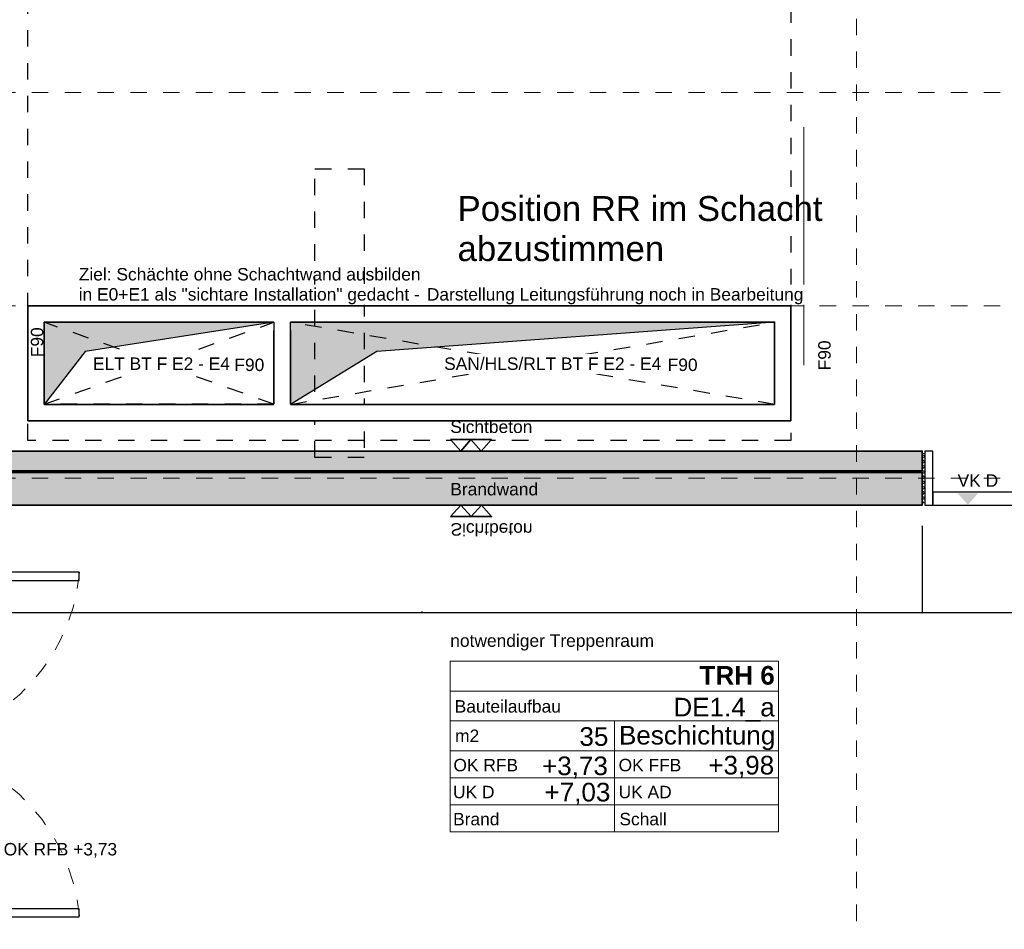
# Model space of a CAD drawing. Header units: metres. Extents: x -13 to 93, y -119 to 25.
# Tile 129 of 256: x 28.3 to 34.3, y -85.75 to -80.21. Entities that reach past the tile are written whole.
import ezdxf
from ezdxf.enums import TextEntityAlignment as Align

# ---------------------------------------------------------------- set-up
doc = ezdxf.new("R2010")
doc.units = ezdxf.units.M
doc.header["$LTSCALE"] = 0.00508
doc.header["$PDMODE"] = 1
doc.header["$PDSIZE"] = -2
for name, pattern in [('STYLE_05', [0.19684, 0.069505, -0.127335]), ('STYLE_06', [1.0537, 0.590515, -0.19684, 0.069505, -0.19684]), ('STYLE_11', [0.393677, 0.196838, -0.196838]), ('STYLE_16', [0.625, 0.277778, -0.347222])]:
    doc.linetypes.add(name, pattern=pattern)
doc.layers.get('0').update_dxf_attribs({"lineweight": 18})
for name, color, linetype, lineweight in [('3-0-0 Dämmung', 7, 'Continuous', 18), ('3-2-5 Bodenbeläge', 7, 'Continuous', 18), ('3-3-0-1 AW Beton', 7, 'Continuous', 35), ('3-4-0-1 IW Beton', 7, 'Continuous', 35), ('3-4-0-2 IW GK', 7, 'Continuous', 35), ('3-4-4 ITüren', 7, 'Continuous', 25), ('3-4-9 WSonstiges VED', 7, 'STYLE_11', 25), ('3-5-1-1 DeckenDurchb', 7, 'Continuous', 25), ('3-5-1-1 DeckenDurchb VED', 7, 'STYLE_11', 25), ('3-5-1-2 DeckenSprung', 7, 'Continuous', 25), ('3-5-9 DeckenSonstig VED', 7, 'STYLE_11', 25), ('Ans-Kante', 7, 'Continuous', 18), ('Bemaßung', 7, 'Continuous', 18), ('Bemaßung-Achsen', 7, 'Continuous', 18), ('Bemaßung-Höhenkoten', 7, 'Continuous', 18), ('Keine', 7, 'Continuous', 18), ('Plan-Achse', 1, 'STYLE_06', 18), ('Plan-Achsen-Fassade', 1, 'STYLE_06', 18), ('Plan-Raumstempel', 7, 'Continuous', 13), ('Plan-Text-Hinweis', 7, 'Continuous', 13)]:
    doc.layers.add(name, color=color, linetype=linetype, lineweight=lineweight)
doc.layers.get('0').freeze()
doc.styles.add('Arial', font='ARIAL.TTF')
doc.styles.add('Arial (bold)', font='ARIALBD.TTF')
doc.dimstyles.new('MTZ_200', dxfattribs={"dimtxt": 0.075762, "dimasz": 0.000706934, "dimexe": 0.001, "dimexo": 0.003, "dimgap": 0.0001, "dimtad": 1, "dimdec": 4, "dimzin": 11, "dimtxsty": 'Arial', "dimblk": 'VW_SLASH', "dimcen": 0, "dimdle": 0.001, "dimazin": 0, "dimtfac": 1, "dimtdec": 4, "dimtix": 1, "dimtmove": 0, "dimatfit": 0, "dimldrblk": 'VW_FILLEDARROW', "dimfxl": 0, "dimfrac": 2, "dimtolj": 1, "dimtzin": 11, "dimarcsym": 0})
pattern_1 = [(45, (0, 0), (0.015875, -0.015875), [])]
pattern_2 = [(-45, (0, 0), (0.015875, 0.015875), [])]
pattern_3 = [(45, (0, 0), (0.0032, 0), []), (45, (0.0016, 0), (0.0032, 0), [0.0012, -0.0012])]

# ---------------------------------------------------------------- blocks, each defined once
blk = doc.blocks.new('S_FV_F30_BT')
at = {"layer": '3-4-4 ITüren', "color": 7, "linetype": 'Continuous'}
for points in [[(-0.065, 0.33), (-0.015, 0.33), (-0.015, 0), (-0.065, 0)], [(-1.435, 0.08), (-0.065, 0.08), (-0.065, 0), (-1.435, 0)]]:
    blk.add_lwpolyline(points, close=True, dxfattribs=at)
at = {"layer": 'Plan-Text-Hinweis', "insert": (-0.8516, 0.0741), "char_height": 0.075762, "attachment_point": 1, "line_spacing_factor": 0.970546, "style": 'Arial'}
blk.add_mtext('{\\C7;\\lF30}', dxfattribs=at)
at = {"color": 7, "linetype": 'Continuous'}
blk.add_wipeout([(-1.5, 0.315), (-1.485, 0.315), (-1.485, 0.015), (-1.5, 0.015)], dxfattribs=at).dxf.layer = '3-0-0 Dämmung'
at = {"layer": '3-0-0 Dämmung', "linetype": 'Continuous', "lineweight": 5}
h = blk.add_hatch(dxfattribs=at)
h.set_pattern_fill('D_MMUNG_1_50', style=0, pattern_type=2)
h.set_pattern_definition(pattern_1)
h.paths.add_polyline_path([(-1.5, 0.315), (-1.485, 0.315), (-1.485, 0.015), (-1.5, 0.015)])
at = {"layer": '3-0-0 Dämmung', "linetype": 'Continuous', "lineweight": 13}
h = blk.add_hatch(dxfattribs=at)
h.set_pattern_fill('D_MMUNG_1_50-1', style=0, pattern_type=2)
h.set_pattern_definition(pattern_2)
h.paths.add_polyline_path([(-1.5, 0.315), (-1.485, 0.315), (-1.485, 0.015), (-1.5, 0.015)])
at = {"layer": '3-0-0 Dämmung', "color": 7, "linetype": 'Continuous'}
blk.add_lwpolyline([(-1.5, 0.315), (-1.485, 0.315), (-1.485, 0.015), (-1.5, 0.015)], close=True, dxfattribs=at)
at = {"layer": '3-4-4 ITüren', "color": 7, "linetype": 'Continuous'}
blk.add_lwpolyline([(-1.485, 0.33), (-1.435, 0.33), (-1.435, 0), (-1.485, 0)], close=True, dxfattribs=at)
at = {"color": 7, "linetype": 'Continuous'}
blk.add_wipeout([(-0.015, 0.315), (0, 0.315), (0, 0.015), (-0.015, 0.015)], dxfattribs=at).dxf.layer = '3-0-0 Dämmung'
at = {"layer": '3-0-0 Dämmung', "linetype": 'Continuous', "lineweight": 5}
h = blk.add_hatch(dxfattribs=at)
h.set_pattern_fill('D_MMUNG_1_50', style=0, pattern_type=2)
h.set_pattern_definition(pattern_1)
h.paths.add_polyline_path([(-0.015, 0.315), (0, 0.315), (0, 0.015), (-0.015, 0.015)])
at = {"layer": '3-0-0 Dämmung', "linetype": 'Continuous', "lineweight": 13}
h = blk.add_hatch(dxfattribs=at)
h.set_pattern_fill('D_MMUNG_1_50-1', style=0, pattern_type=2)
h.set_pattern_definition(pattern_2)
h.paths.add_polyline_path([(-0.015, 0.315), (0, 0.315), (0, 0.015), (-0.015, 0.015)])
at = {"layer": '3-0-0 Dämmung', "color": 7, "linetype": 'Continuous'}
blk.add_lwpolyline([(-0.015, 0.315), (0, 0.315), (0, 0.015), (-0.015, 0.015)], close=True, dxfattribs=at)
blk = doc.blocks.new('*U267')
at = {"layer": '3-5-1-1 DeckenDurchb VED'}
for p, q in [((40.8636, -75.6186), (42.2636, -75.1186)), ((42.2636, -75.6186), (40.8636, -75.1186))]:
    blk.add_line(p, q, dxfattribs=at)
blk.add_lwpolyline([(40.8636, -75.1186), (42.2636, -75.1186), (42.2636, -75.6186), (40.8636, -75.6186)], close=True, dxfattribs=at)
blk = doc.blocks.new('*U268')
at = {"layer": '3-5-1-1 DeckenDurchb VED'}
for p, q in [((42.3636, -75.6191), (45.3136, -75.1191)), ((45.3136, -75.6191), (42.3636, -75.1191))]:
    blk.add_line(p, q, dxfattribs=at)
blk.add_lwpolyline([(42.3636, -75.1191), (45.3136, -75.1191), (45.3136, -75.6191), (42.3636, -75.6191)], close=True, dxfattribs=at)
blk = doc.blocks.new('*U269')
at = {"layer": '3-5-1-1 DeckenDurchb', "linetype": 'Continuous', "lineweight": 0}
blk.add_hatch(color=19, dxfattribs=at).paths.add_polyline_path([(42.3636, -75.6191), (42.3636, -75.1191), (45.3136, -75.1191), (42.8904, -75.2963)])
at = {"layer": '3-5-1-1 DeckenDurchb'}
for points in [[(42.3636, -75.6191), (42.3636, -75.1191), (45.3136, -75.1191), (42.8904, -75.2963)], [(42.3636, -75.1191), (45.3136, -75.1191), (45.3136, -75.6191), (42.3636, -75.6191)]]:
    blk.add_lwpolyline(points, close=True, dxfattribs=at)
blk = doc.blocks.new('*U270')
at = {"layer": '3-5-1-1 DeckenDurchb', "linetype": 'Continuous', "lineweight": 0}
blk.add_hatch(color=19, dxfattribs=at).paths.add_polyline_path([(40.8636, -75.6191), (40.8636, -75.1191), (42.2636, -75.1191), (41.1136, -75.2963)])
at = {"layer": '3-5-1-1 DeckenDurchb'}
for points in [[(40.8636, -75.6191), (40.8636, -75.1191), (42.2636, -75.1191), (41.1136, -75.2963)], [(40.8636, -75.1191), (42.2636, -75.1191), (42.2636, -75.6191), (40.8636, -75.6191)]]:
    blk.add_lwpolyline(points, close=True, dxfattribs=at)
blk = doc.blocks.new('S_Detailverweis H')
at = {"color": 7, "linetype": 'Continuous', "lineweight": 25}
blk.add_wipeout([(0.3449, 0.7113), (1.0949, 0.7113), (1.0949, 0.4613), (0.3449, 0.4613)], dxfattribs=at).dxf.layer = 'Keine'
at = {"layer": 'Keine', "color": 7, "linetype": 'Continuous', "lineweight": 25}
blk.add_lwpolyline([(0.3449, 0.7113), (1.0949, 0.7113), (1.0949, 0.4613), (0.3449, 0.4613)], close=True, dxfattribs=at)
at = {"layer": 'Plan-Text-Hinweis', "lineweight": 70}
blk.add_circle((0, 0), 0.5, dxfattribs=at)
at = {"layer": 'Plan-Raumstempel', "color": 7, "style": 'Arial'}
blk.add_attdef('Detailnummer', text='', height=0.1136, dxfattribs=at).set_placement((0.4653, 0.6417), align=Align.TOP_LEFT)
blk = doc.blocks.new('S_Detailverweis V')
at = {"color": 7, "linetype": 'Continuous', "lineweight": 18}
blk.add_wipeout([(0.5, 0.25), (1.25, 0.25), (1.25, 0), (0.5, 0)], dxfattribs=at).dxf.layer = 'Keine'
at = {"layer": 'Bemaßung-Achsen', "lineweight": 70}
blk.add_line((-0.5, 0), (1.25, 0), dxfattribs=at)
at = {"layer": 'Keine', "color": 7, "linetype": 'Continuous', "lineweight": 18}
blk.add_lwpolyline([(0.5, 0.25), (1.25, 0.25), (1.25, 0), (0.5, 0)], close=True, dxfattribs=at)
at = {"layer": 'Plan-Raumstempel', "color": 7, "style": 'Arial'}
blk.add_attdef('Detailnummer', text='', height=0.1136, dxfattribs=at).set_placement((0.5771, 0.1804), align=Align.TOP_LEFT)
blk = doc.blocks.new('*U502')
at = {"layer": 'Plan-Text-Hinweis', "color": 7}
for name, p, values in [('S_Detailverweis V', (-0.0533, -0.4273), {'Detailnummer': 'SV401'}), ('S_Detailverweis V', (-0.0533, -1.3032), {'Detailnummer': 'SV400'}), ('S_Detailverweis H', (0.1001, -3.3073), {'Detailnummer': 'SH431'})]:
    blk.add_blockref(name, p, dxfattribs=at).add_auto_attribs(values)
blk = doc.blocks.new('S_VK Rohbau')
at = {"layer": 'Bemaßung-Höhenkoten', "color": 7, "linetype": 'Continuous', "lineweight": 35}
blk.add_solid([(-0.0625, 0.07), (0, 0), (0.0625, 0.07)], dxfattribs=at)
blk = doc.blocks.new('*U504')
at = {"layer": 'Ans-Kante', "color": 7}
blk.add_line((-0.59, -0.25), (-0.59, -3.17), dxfattribs=at)
at = {"layer": 'Keine', "color": 7}
blk.add_blockref('*U502', (0, 0), dxfattribs=at)
at = {"layer": 'Plan-Text-Hinweis', "color": 7, "rotation": 90}
blk.add_blockref('S_VK Rohbau', (-0.5902, -2.35), dxfattribs=at)
at = {"layer": '3-4-4 ITüren', "color": 7}
blk.add_lwpolyline([(-0.0845, -0.25), (-0.0845, -0.5405), (-0.0045, -0.5405), (-0.0045, -0.25)], close=True, dxfattribs=at)
at = {"layer": '3-4-4 ITüren', "color": 7, "linetype": 'Continuous'}
for points in [[(-0.0845, -0.5405), (-0.0045, -0.5405), (-0.0045, -0.59), (-0.0845, -0.59)], [(-0.0845, -2.83), (-0.0045, -2.83), (-0.0045, -2.8795), (-0.0845, -2.8795)]]:
    blk.add_lwpolyline(points, close=True, dxfattribs=at)
at = {"layer": '3-5-1-2 DeckenSprung', "linetype": 'STYLE_16'}
blk.add_line((-0.09, -3.24), (-0.09, -0.18), dxfattribs=at)
at = {"layer": 'Plan-Text-Hinweis', "color": 7}
for p, rotation in [((-0.5908, -2.35), -90), ((-0.0937, -2.6604), 90), ((-0.0887, -2.6604), -90), ((-0.089, -3.08), -90)]:
    blk.add_blockref('S_VK Rohbau', p, dxfattribs=dict(at, rotation=rotation))
at = {"color": 7, "linetype": 'Continuous'}
for points in [[(-0.02, 0), (-0.02, -0.2), (0, -0.2), (0, 0)], [(-0.02, -3.42), (-0.02, -3.22), (0, -3.22), (0, -3.42)]]:
    blk.add_wipeout(points, dxfattribs=at).dxf.layer = '3-0-0 Dämmung'
at = {"layer": '3-0-0 Dämmung', "linetype": 'Continuous', "lineweight": 5}
h = blk.add_hatch(dxfattribs=at)
h.set_pattern_fill('D_MMUNG_1_50', style=0, pattern_type=2)
h.set_pattern_definition(pattern_1)
h.paths.add_polyline_path([(-0.02, 0), (-0.02, -0.2), (0, -0.2), (0, 0)])
at = {"layer": '3-0-0 Dämmung', "linetype": 'Continuous', "lineweight": 13}
h = blk.add_hatch(dxfattribs=at)
h.set_pattern_fill('D_MMUNG_1_50-1', style=0, pattern_type=2)
h.set_pattern_definition(pattern_2)
h.paths.add_polyline_path([(-0.02, 0), (-0.02, -0.2), (0, -0.2), (0, 0)])
at = {"layer": '3-0-0 Dämmung', "linetype": 'Continuous', "lineweight": 5}
h = blk.add_hatch(dxfattribs=at)
h.set_pattern_fill('D_MMUNG_1_50', style=0, pattern_type=2)
h.set_pattern_definition(pattern_1)
h.paths.add_polyline_path([(-0.02, -3.42), (-0.02, -3.22), (0, -3.22), (0, -3.42)])
at = {"layer": '3-0-0 Dämmung', "linetype": 'Continuous', "lineweight": 13}
h = blk.add_hatch(dxfattribs=at)
h.set_pattern_fill('D_MMUNG_1_50-1', style=0, pattern_type=2)
h.set_pattern_definition(pattern_2)
h.paths.add_polyline_path([(-0.02, -3.42), (-0.02, -3.22), (0, -3.22), (0, -3.42)])
at = {"layer": '3-0-0 Dämmung', "color": 7, "linetype": 'Continuous'}
for points in [[(-0.02, 0), (-0.02, -0.2), (0, -0.2), (0, 0)], [(-0.02, -3.42), (-0.02, -3.22), (0, -3.22), (0, -3.42)]]:
    blk.add_lwpolyline(points, close=True, dxfattribs=at)
blk.add_wipeout([(-1.1477, -0.6595), (-0.0845, -0.6595), (-0.0845, -0.7095), (-1.1477, -0.7095)]).dxf.layer = '3-4-4 ITüren'
at = {"color": 7}
blk.add_wipeout([(-0.0043, -3.1463), (0.2427, -3.1463), (0.2427, -3.0243), (-0.0043, -3.0243)], dxfattribs=at).dxf.layer = 'Plan-Text-Hinweis'
at = {"layer": '3-4-4 ITüren', "color": 7, "linetype": 'Continuous'}
for points in [[(-0.0845, -0.59), (-0.0045, -0.59), (-0.0045, -0.6539), (-0.0845, -0.6539)], [(-0.0845, -0.6539), (-0.0045, -0.6539), (-0.0045, -0.729), (-0.0845, -0.729)]]:
    blk.add_lwpolyline(points, close=True, dxfattribs=at)
at = {"layer": '3-4-4 ITüren'}
blk.add_lwpolyline([(-1.1477, -0.6595), (-0.0845, -0.6595), (-0.0845, -0.7095), (-1.1477, -0.7095)], close=True, dxfattribs=at)
at = {"layer": '3-4-4 ITüren', "color": 7}
blk.add_lwpolyline([(-0.0845, -3.17), (-0.0845, -2.8795), (-0.0045, -2.8795), (-0.0045, -3.17)], close=True, dxfattribs=at)
at = {"layer": '3-4-4 ITüren', "color": 7, "linetype": 'STYLE_05', "lineweight": 18}
blk.add_arc((-0.0045, -0.56), 1.15, 184.94562, 270, dxfattribs=at)
at = {"layer": '3-4-9 WSonstiges VED', "color": 7, "linetype": 'STYLE_05'}
blk.add_lwpolyline([(-0.0845, -0.729), (-0.0845, -2.81), (-0.0045, -2.81), (-0.0045, -0.729)], close=True, dxfattribs=at)
at = {"layer": 'Plan-Text-Hinweis', "color": 7, "insert": (-0.0043, -3.0445), "char_height": 0.07576, "attachment_point": 1, "line_spacing_factor": 0.970546, "style": 'Arial'}
blk.add_mtext('VK D', dxfattribs=at)
at = {"color": 7, "linetype": 'Continuous'}
for points in [[(-0.19, -0.2), (-0.02, -0.2), (-0.02, -0.18), (-0.19, -0.18)], [(-0.19, -3.22), (-0.02, -3.22), (-0.02, -3.24), (-0.19, -3.24)]]:
    blk.add_wipeout(points, dxfattribs=at).dxf.layer = '3-0-0 Dämmung'
at = {"layer": '3-0-0 Dämmung', "linetype": 'Continuous', "lineweight": 5}
h = blk.add_hatch(dxfattribs=at)
h.set_pattern_fill('D_MMUNG_1_50', style=0, pattern_type=2)
h.set_pattern_definition(pattern_1)
h.paths.add_polyline_path([(-0.19, -0.2), (-0.02, -0.2), (-0.02, -0.18), (-0.19, -0.18)])
at = {"layer": '3-0-0 Dämmung', "linetype": 'Continuous', "lineweight": 13}
h = blk.add_hatch(dxfattribs=at)
h.set_pattern_fill('D_MMUNG_1_50-1', style=0, pattern_type=2)
h.set_pattern_definition(pattern_2)
h.paths.add_polyline_path([(-0.19, -0.2), (-0.02, -0.2), (-0.02, -0.18), (-0.19, -0.18)])
at = {"layer": '3-0-0 Dämmung', "linetype": 'Continuous', "lineweight": 5}
h = blk.add_hatch(dxfattribs=at)
h.set_pattern_fill('D_MMUNG_1_50', style=0, pattern_type=2)
h.set_pattern_definition(pattern_1)
h.paths.add_polyline_path([(-0.19, -3.22), (-0.02, -3.22), (-0.02, -3.24), (-0.19, -3.24)])
at = {"layer": '3-0-0 Dämmung', "linetype": 'Continuous', "lineweight": 13}
h = blk.add_hatch(dxfattribs=at)
h.set_pattern_fill('D_MMUNG_1_50-1', style=0, pattern_type=2)
h.set_pattern_definition(pattern_2)
h.paths.add_polyline_path([(-0.19, -3.22), (-0.02, -3.22), (-0.02, -3.24), (-0.19, -3.24)])
at = {"layer": '3-0-0 Dämmung', "color": 7, "linetype": 'Continuous'}
for points in [[(-0.19, -0.2), (-0.02, -0.2), (-0.02, -0.18), (-0.19, -0.18)], [(-0.19, -3.22), (-0.02, -3.22), (-0.02, -3.24), (-0.19, -3.24)]]:
    blk.add_lwpolyline(points, close=True, dxfattribs=at)
at = {"layer": '3-4-4 ITüren', "color": 7, "linetype": 'Continuous'}
for points in [[(-0.19, -0.2238), (-0.0845, -0.2238), (-0.0845, -0.2292), (-0.19, -0.2292)], [(-0.0845, -0.2), (-0.0045, -0.2), (-0.0045, -0.25), (-0.0845, -0.25)], [(-0.0045, -0.2063), (0, -0.2063), (0, -0.2292), (-0.0045, -0.2292)], [(-0.0845, -3.17), (-0.0045, -3.17), (-0.0045, -3.22), (-0.0845, -3.22)], [(-0.19, -3.1908), (-0.0845, -3.1908), (-0.0845, -3.1962), (-0.19, -3.1962)], [(-0.0045, -3.1908), (0, -3.1908), (0, -3.2137), (-0.0045, -3.2137)]]:
    blk.add_lwpolyline(points, close=True, dxfattribs=at)
blk.add_wipeout([(-1.1477, -2.7105), (-0.0845, -2.7105), (-0.0845, -2.7605), (-1.1477, -2.7605)]).dxf.layer = '3-4-4 ITüren'
for points in [[(-0.0845, -2.691), (-0.0045, -2.691), (-0.0045, -2.7661), (-0.0845, -2.7661)], [(-0.0845, -2.7661), (-0.0045, -2.7661), (-0.0045, -2.83), (-0.0845, -2.83)]]:
    blk.add_lwpolyline(points, close=True, dxfattribs=at)
at = {"layer": '3-4-4 ITüren'}
blk.add_lwpolyline([(-1.1477, -2.7105), (-0.0845, -2.7105), (-0.0845, -2.7605), (-1.1477, -2.7605)], close=True, dxfattribs=at)
at = {"layer": '3-4-4 ITüren', "color": 7, "linetype": 'STYLE_05', "lineweight": 18}
blk.add_arc((-0.0045, -2.86), 1.15, 90, 175.02517, dxfattribs=at)
blk = doc.blocks.new('S_Tür_T30_F30_Wiga')
at = {"layer": 'Keine', "color": 7}
blk.add_blockref('*U504', (0, 0), dxfattribs=at)
blk = doc.blocks.new('*U465')
at = {"layer": 'Plan-Text-Hinweis', "insert": (-0.0635, 0.1857), "char_height": 0.075762, "attachment_point": 1, "line_spacing_factor": 0.970546, "style": 'Arial'}
blk.add_mtext('{\\C7;\\lSichtbeton}', dxfattribs=at)
at = {"color": 7, "linetype": 'Continuous', "lineweight": 35}
blk.add_wipeout([(0.0625, 0.07), (0.125, 0), (0.1875, 0.07)], dxfattribs=at).dxf.layer = 'Bemaßung-Höhenkoten'
at = {"layer": 'Bemaßung-Höhenkoten', "color": 7, "linetype": 'Continuous', "lineweight": 35}
blk.add_lwpolyline([(0.0625, 0.07), (0.125, 0), (0.1875, 0.07)], close=True, dxfattribs=at)
at = {"color": 7, "linetype": 'Continuous', "lineweight": 35}
blk.add_wipeout([(-0.0625, 0.07), (0, 0), (0.0625, 0.07)], dxfattribs=at).dxf.layer = 'Bemaßung-Höhenkoten'
at = {"layer": 'Bemaßung-Höhenkoten', "color": 7, "linetype": 'Continuous', "lineweight": 35}
blk.add_lwpolyline([(-0.0625, 0.07), (0, 0), (0.0625, 0.07)], close=True, dxfattribs=at)
blk = doc.blocks.new('Sichtbeton')
at = {"layer": 'Keine', "color": 7}
blk.add_blockref('*U465', (0, 0), dxfattribs=at)
blk = doc.blocks.new('S_Raumstempel')
at = {"layer": 'Plan-Raumstempel'}
blk.add_line((0.0001, -0.5113), (0.0001, 0.1642), dxfattribs=at)
for points in [[(-0.9999, 0.5293), (1.0001, 0.5293), (1.0001, 0.3467), (-0.9999, 0.3467)], [(-0.9999, 0.3467), (1.0001, 0.3467), (1.0001, 0.1642), (-0.9999, 0.1642)], [(-0.9999, 0.1642), (1.0001, 0.1642), (1.0001, -0.0184), (-0.9999, -0.0184)], [(-0.9999, -0.0184), (1.0001, -0.0184), (1.0001, -0.1827), (-0.9999, -0.1827)], [(-0.9999, -0.1827), (1.0001, -0.1827), (1.0001, -0.347), (-0.9999, -0.347)], [(-0.9999, -0.347), (1.0001, -0.347), (1.0001, -0.5113), (-0.9999, -0.5113)]]:
    blk.add_lwpolyline(points, close=True, dxfattribs=at)
at = {"layer": 'Plan-Raumstempel', "attachment_point": 1, "style": 'Arial'}
for s, insert, char_height, line_spacing_factor in [('{\\C7;\\l }', (-0.5942, 0.4083), 0.11364, 0.966806), ('{\\C7;\\lBauteilaufbau}', (-0.9733, 0.2911), 0.075762, 0.970546), ('{\\C7;\\l m2}', (-1.0001, 0.1119), 0.075762, 0.970546), ('{\\C7;\\lOK RFB}', (-0.981, -0.0667), 0.075762, 0.970546), ('{\\C7;\\lOK FFB}', (0.0255, -0.0667), 0.075762, 0.970546), ('{\\C7;\\lUK D}', (-0.9836, -0.231), 0.075762, 0.970546), ('{\\C7;\\lUK AD}', (0.0255, -0.231), 0.075762, 0.970546), ('{\\C7;\\lBrand}', (-0.983, -0.3961), 0.075762, 0.970546), ('{\\C7;\\lSchall}', (0.0305, -0.3961), 0.075762, 0.970546)]:
    blk.add_mtext(s, dxfattribs=dict(at, insert=insert, char_height=char_height, line_spacing_factor=line_spacing_factor))
at = {"layer": 'Plan-Raumstempel', "style": 'Arial (bold)'}
blk.add_attdef('Raumnummer', text='', height=0.1136, dxfattribs=at).set_placement((-0.9792, 0.4952), align=Align.TOP_LEFT)
at = {"layer": 'Plan-Raumstempel'}
for tag, style, p in [('Raumbezeichnung', 'Arial (bold)', (0.9771, 0.4993)), ('Bauteilaufbau', 'Arial', (0.9771, 0.3054)), ('m2', 'Arial', (-0.0368, 0.1262)), ('Belag', 'Arial', (0.9804, 0.1342)), ('OK_RFB', 'Arial', (-0.0397, -0.0524)), ('OK_FFB', 'Arial', (0.9735, -0.0483)), ('UK_RD', 'Arial', (-0.0245, -0.2126)), ('UK_FD', 'Arial', (0.9709, -0.2126)), ('Brand', 'Arial', (-0.0285, -0.3746)), ('Schall', 'Arial', (0.9709, -0.3767))]:
    blk.add_attdef(tag, text='', height=0.1136, dxfattribs=dict(at, style=style)).set_placement(p, align=Align.TOP_RIGHT)
blk = doc.blocks.new('VW_SLASH')
at = {"color": 0, "linetype": 'ByBlock', "lineweight": -2}
blk.add_line((0, 0), (-1, 0), dxfattribs=at)
at = {"color": 0, "linetype": 'ByBlock', "lineweight": 20}
blk.add_line((0, 0), (0, 0), dxfattribs=at)
blk = doc.blocks.new('*D1192')
at = {"layer": 'Bemaßung', "color": 0, "linetype": 'Continuous', "lineweight": -2}
for p, q in [((27.705, -83.1179), (27.705, -83.8217)), ((33.8, -83.7737), (33.8, -83.8217)), ((33.7993, -83.8207), (27.7057, -83.8207))]:
    blk.add_line(p, q, dxfattribs=at)
at = {"layer": 'Defpoints', "color": 0, "linetype": 'Continuous', "lineweight": 0}
for p in [(27.705, -83.1149), (33.8, -83.7707), (27.705, -83.8207)]:
    blk.add_point(p, dxfattribs=at)
at = {"layer": 'Bemaßung', "color": 0, "linetype": 'Continuous', "lineweight": -2, "xscale": 0.00070693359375, "yscale": 0.00070693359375, "zscale": 0.00070693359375, "rotation": 180}
blk.add_blockref('VW_SLASH', (27.705, -83.8207), dxfattribs=at)
at = {"layer": 'Bemaßung', "color": 0, "linetype": 'Continuous', "lineweight": -2, "xscale": 0.00070693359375, "yscale": 0.00070693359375, "zscale": 0.00070693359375}
blk.add_blockref('VW_SLASH', (33.8, -83.8207), dxfattribs=at)
at = {"layer": 'Bemaßung', "color": 0, "linetype": 'Continuous', "lineweight": 18, "insert": (30.7525, -83.8144), "char_height": 0.002273, "attachment_point": 5, "style": 'Arial'}
blk.add_mtext('\\A1;304,75m', dxfattribs=at)
blk = doc.blocks.new('VW_FILLEDARROW')
at = {"color": 0, "lineweight": -2}
blk.add_solid([(0, 0), (0, 0), (0, 0)], dxfattribs=at)
blk = doc.blocks.new('*D1193')
at = {"layer": 'Bemaßung', "color": 0, "linetype": 'Continuous', "lineweight": -2}
for p, q in [((33.8, -83.292), (33.8, -83.8217)), ((35.3, -83.292), (35.3, -83.8217)), ((35.2993, -83.8207), (33.8007, -83.8207))]:
    blk.add_line(p, q, dxfattribs=at)
at = {"layer": 'Defpoints', "color": 0, "linetype": 'Continuous', "lineweight": 0}
for p in [(33.8, -83.289), (35.3, -83.289), (33.8, -83.8207)]:
    blk.add_point(p, dxfattribs=at)
at = {"layer": 'Bemaßung', "color": 0, "linetype": 'Continuous', "lineweight": -2, "xscale": 0.00070693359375, "yscale": 0.00070693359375, "zscale": 0.00070693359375, "rotation": 180}
blk.add_blockref('VW_SLASH', (33.8, -83.8207), dxfattribs=at)
at = {"layer": 'Bemaßung', "color": 0, "linetype": 'Continuous', "lineweight": -2, "xscale": 0.00070693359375, "yscale": 0.00070693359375, "zscale": 0.00070693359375}
blk.add_blockref('VW_SLASH', (35.3, -83.8207), dxfattribs=at)
at = {"layer": 'Bemaßung', "color": 0, "linetype": 'Continuous', "lineweight": 18, "insert": (34.55, -83.8146), "char_height": 0.00227, "attachment_point": 5, "style": 'Arial'}
blk.add_mtext('\\A1;75m', dxfattribs=at)

msp = doc.modelspace()

# ---------------------------------------------------------------- linework, layer by layer
at = {"layer": '3-2-5 Bodenbeläge', "color": 254, "linetype": 'Continuous', "lineweight": 18}
msp.add_line((33.0793961, -82.31117966), (33.0793961, -80.86117966), dxfattribs=at)
at = {"layer": 'Plan-Achsen-Fassade', "color": 9}
for p, q in [((27.575, -80.65), (41.525, -80.65)), ((27.575, -81.95), (41.525, -81.95))]:
    msp.add_line(p, q, dxfattribs=at)

# ---------------------------------------------------------------- block references
at = {"layer": 'Plan-Raumstempel', "color": 7}
msp.add_blockref('S_Raumstempel', (31.92447351, -84.64482091), dxfattribs=at).add_auto_attribs({'Belag': 'Beschichtung', 'm2': '35', 'OK_RFB': '+3,73', 'OK_FFB': '+3,98', 'UK_RD': '+7,03', 'Raumbezeichnung': 'TRH 6', 'Bauteilaufbau': 'DE1.4_a'})

# ---------------------------------------------------------------- texts
at = {"layer": 'Plan-Text-Hinweis', "color": 3, "insert": (30.96875, -81.28109212), "char_height": 0.1515245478, "attachment_point": 1, "line_spacing_factor": 0.967741, "style": 'Arial'}
msp.add_mtext('Position RR im Schacht\\Pabzustimmen', dxfattribs=at)
at = {"layer": 'Plan-Text-Hinweis', "char_height": 0.0757622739, "attachment_point": 1, "line_spacing_factor": 0.967741, "style": 'Arial'}
for s, insert in [('{\\C7;\\lZiel: Schächte ohne Schachtwand ausbilden }', (28.66082066, -81.71969189)), ('{\\C7;\\lF90}', (29.60898334, -82.27162106)), ('{\\C7;\\lF90}', (32.24898334, -82.27162106)), ('{\\C7;\\lBrandwand}', (30.9244071, -83.02970668))]:
    msp.add_mtext(s, dxfattribs=dict(at, insert=insert))
at = {"layer": 'Plan-Text-Hinweis', "insert": (33.16636839, -82.34321178), "char_height": 0.0757622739, "attachment_point": 1, "rotation": 90, "line_spacing_factor": 0.967741, "style": 'Arial'}
msp.add_mtext('{\\C7;\\lF90}', dxfattribs=at)
at = {"layer": 'Plan-Text-Hinweis', "color": 7, "insert": (30.9244071, -83.95294225), "char_height": 0.0757622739, "attachment_point": 1, "line_spacing_factor": 0.967741, "style": 'Arial'}
msp.add_mtext('notwendiger Treppenraum', dxfattribs=at)

# ---------------------------------------------------------------- dimensions: what is measured, and where the dimension line sits
at = {"layer": 'Bemaßung', "color": 7, "linetype": 'Continuous', "lineweight": 18}
dim = msp.add_linear_dim(base=(33.8, -83.8207272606), p1=(35.3, -83.2889689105), p2=(33.8, -83.2889689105), dimstyle='MTZ_200', override={"dimtxt": 0.002273, "dimgap": 0.005, "dimdec": 8, "dimlfac": 50, "dimpost": '<>m', "dimtxsty": 'Arial', "dimtmove": 2}, dxfattribs=at)
dim.commit()
dim.dimension.update_dxf_attribs({"geometry": '*D1193', "text_midpoint": (34.55, -83.8145714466)})

# ---------------------------------------------------------------- wipeouts: each hides what was drawn before it
at = {"color": 7, "linetype": 'Continuous'}
msp.add_wipeout([(33.8, -82.955), (27.535, -82.955), (27.535, -82.965), (33.8, -82.965)], dxfattribs=at).dxf.layer = '3-0-0 Dämmung'
at = {"lineweight": 5}
msp.add_wipeout([(29.85, -82.10045965), (29.95, -82.10045965), (29.95, -82.55045965), (29.85, -82.55045965)], dxfattribs=at).dxf.layer = '3-4-0-2 IW GK'

# ---------------------------------------------------------------- next in the draw order: hatches: boundary and pattern name
at = {"layer": '3-0-0 Dämmung', "linetype": 'Continuous', "lineweight": 5}
h = msp.add_hatch(dxfattribs=at)
h.set_pattern_fill('D_MMUNG_1_50', style=0, pattern_type=2)
h.set_pattern_definition([(45, (0, 0), (0.0003175, -0.0003175), [])])
h.paths.add_polyline_path([(33.8, -82.955), (27.535, -82.955), (27.535, -82.965), (33.8, -82.965)])
at = {"layer": '3-0-0 Dämmung', "linetype": 'Continuous', "lineweight": 13}
h = msp.add_hatch(dxfattribs=at)
h.set_pattern_fill('D_MMUNG_1_50-1', style=0, pattern_type=2)
h.set_pattern_definition([(-45, (0, 0), (0.0003175, 0.0003175), [])])
h.paths.add_polyline_path([(33.8, -82.955), (27.535, -82.955), (27.535, -82.965), (33.8, -82.965)])

# ---------------------------------------------------------------- next in the draw order: linework, layer by layer
at = {"layer": '3-0-0 Dämmung', "color": 7, "linetype": 'Continuous'}
msp.add_lwpolyline([(33.8, -82.955), (27.535, -82.955), (27.535, -82.965), (33.8, -82.965)], close=True, dxfattribs=at)
at = {"layer": '3-4-0-2 IW GK'}
for p, q in [((29.85, -82.10045965), (29.85, -82.55045965)), ((29.95, -82.10045965), (29.95, -82.55045965))]:
    msp.add_line(p, q, dxfattribs=at)
at = {"layer": 'Plan-Achse'}
msp.add_line((33.4, -118.5), (33.4, 6.75), dxfattribs=at)

# ---------------------------------------------------------------- next in the draw order: wipeouts: each hides what was drawn before it
at = {"lineweight": 5}
msp.add_wipeout([(28.35, -81.95045965), (28.45, -82.05045965), (28.45, -82.55045965), (28.35, -82.65045965)], dxfattribs=at).dxf.layer = '3-4-0-2 IW GK'

# ---------------------------------------------------------------- next in the draw order: linework, layer by layer
at = {"layer": '3-4-0-2 IW GK'}
for p, q in [((28.35, -81.95045965), (28.35, -82.65045965)), ((28.45, -82.05045965), (28.45, -82.55045965))]:
    msp.add_line(p, q, dxfattribs=at)

# ---------------------------------------------------------------- next in the draw order: block references
at = {"layer": '3-4-4 ITüren', "color": 7, "xscale": -1}
for name, p in [('S_FV_F30_BT', (33.8, -83.165)), ('S_Tür_T30_F30_Wiga', (27.515, -82.91491135))]:
    msp.add_blockref(name, p, dxfattribs=at)

# ---------------------------------------------------------------- next in the draw order: texts
at = {"layer": 'Plan-Text-Hinweis', "insert": (28.36890093, -82.26321178), "char_height": 0.0757622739, "attachment_point": 1, "rotation": 90, "line_spacing_factor": 0.967741, "style": 'Arial'}
msp.add_mtext('{\\C7;\\lF90}', dxfattribs=at)

# ---------------------------------------------------------------- next in the draw order: hatches: boundary and pattern name
at = {"layer": '3-3-0-1 AW Beton', "linetype": 'Continuous', "lineweight": 0}
msp.add_hatch(color=255, dxfattribs=at).paths.add_polyline_path([(27.35, -83.165), (27.515, -83.165), (27.515, -82.955), (33.8, -82.955), (33.8, -82.835), (27.35, -82.835)])
at = {"layer": '3-3-0-1 AW Beton', "linetype": 'Continuous', "lineweight": 13}
h = msp.add_hatch(dxfattribs=at)
h.set_pattern_fill('STAHLBETON_1_50', style=0, pattern_type=2)
h.set_pattern_definition(pattern_3)
h.paths.add_polyline_path([(27.35, -83.165), (27.515, -83.165), (27.515, -82.955), (33.8, -82.955), (33.8, -82.835), (27.35, -82.835)])
at = {"layer": '3-4-0-1 IW Beton', "linetype": 'Continuous', "lineweight": 0}
msp.add_hatch(color=255, dxfattribs=at).paths.add_polyline_path([(27.535, -82.965), (27.535, -83.09491135), (27.70499662, -83.09491135), (27.70499662, -83.165), (32.44, -83.165), (33.8, -83.165), (33.8, -82.965)])
at = {"layer": '3-4-0-1 IW Beton', "linetype": 'Continuous', "lineweight": 13}
h = msp.add_hatch(dxfattribs=at)
h.set_pattern_fill('STAHLBETON_1_50', style=0, pattern_type=2)
h.set_pattern_definition(pattern_3)
h.paths.add_polyline_path([(27.535, -82.965), (27.535, -83.09491135), (27.70499662, -83.09491135), (27.70499662, -83.165), (32.44, -83.165), (33.8, -83.165), (33.8, -82.965)])

# ---------------------------------------------------------------- next in the draw order: linework, layer by layer
at = {"layer": '3-3-0-1 AW Beton', "color": 7}
msp.add_lwpolyline([(27.35, -83.165), (27.515, -83.165), (27.515, -82.955), (33.8, -82.955), (33.8, -82.835), (27.35, -82.835)], close=True, dxfattribs=at)
at = {"layer": '3-4-0-1 IW Beton', "color": 7, "linetype": 'Continuous'}
msp.add_lwpolyline([(27.535, -82.965), (27.535, -83.09491135), (27.70499662, -83.09491135), (27.70499662, -83.165), (32.44, -83.165), (33.8, -83.165), (33.8, -82.965)], close=True, dxfattribs=at)

# ---------------------------------------------------------------- next in the draw order: texts
at = {"layer": 'Plan-Text-Hinweis', "color": 7, "insert": (28.2031036, -85.22438764), "char_height": 0.0757622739, "attachment_point": 1, "line_spacing_factor": 0.967741, "style": 'Arial'}
msp.add_mtext('OK RFB +3,73', dxfattribs=at)

# ---------------------------------------------------------------- next in the draw order: wipeouts: each hides what was drawn before it
at = {"lineweight": 5}
msp.add_wipeout([(28.45, -82.05045965), (28.35, -81.95045965), (33, -81.95045965), (32.9, -82.05045965)], dxfattribs=at).dxf.layer = '3-4-0-2 IW GK'
at = {"color": 7, "linetype": 'Continuous'}
msp.add_wipeout([(34.01549986, -83.07822249), (34.26209152, -83.07822249), (34.26209152, -82.95651415), (34.01549986, -82.95651415)], dxfattribs=at).dxf.layer = 'Plan-Text-Hinweis'

# ---------------------------------------------------------------- next in the draw order: linework, layer by layer
at = {"layer": '3-4-0-2 IW GK'}
for p, q in [((28.35, -81.95045965), (33, -81.95045965)), ((28.45, -82.05045965), (29.25, -82.05045965)), ((29.35, -82.05045965), (29.25, -82.05045965)), ((29.35, -82.05045965), (29.85, -82.05045965)), ((29.95, -82.05045965), (32.85, -82.05045965)), ((32.95, -82.05045965), (32.85, -82.05045965)), ((32.95, -82.05045965), (32.9, -82.05045965))]:
    msp.add_line(p, q, dxfattribs=at)
at = {"layer": '3-5-1-1 DeckenDurchb VED'}
msp.add_lwpolyline([(30.1, -81.115), (30.4, -81.115), (30.4, -82.875), (30.1, -82.875)], close=True, dxfattribs=at)
at = {"layer": 'Plan-Achse'}
msp.add_line((-9.42493716, -83), (50.475, -83), dxfattribs=at)

# ---------------------------------------------------------------- next in the draw order: block references
at = {"layer": '3-5-1-1 DeckenDurchb', "color": 7}
msp.add_blockref('*U270', (-12.41363701, -6.93135892), dxfattribs=at)
at = {"layer": '3-5-1-1 DeckenDurchb VED', "color": 7}
msp.add_blockref('*U267', (-12.41363701, -6.93135892), dxfattribs=at)
at = {"layer": 'Plan-Text-Hinweis', "color": 7}
msp.add_blockref('S_VK Rohbau', (34.078, -83.16219653), dxfattribs=at)
at = {"layer": 'Plan-Text-Hinweis', "color": 7, "xscale": -1, "rotation": 180}
msp.add_blockref('Sichtbeton', (30.98894098, -83.165), dxfattribs=at)

# ---------------------------------------------------------------- next in the draw order: texts
at = {"layer": 'Plan-Text-Hinweis', "color": 7, "insert": (34.01549986, -82.97706021), "char_height": 0.075762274, "attachment_point": 1, "line_spacing_factor": 0.967741, "style": 'Arial'}
msp.add_mtext('VK D', dxfattribs=at)

# ---------------------------------------------------------------- next in the draw order: dimensions: what is measured, and where the dimension line sits
at = {"layer": 'Bemaßung', "color": 7, "linetype": 'Continuous', "lineweight": 18}
dim = msp.add_linear_dim(base=(27.705, -83.8207272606), p1=(33.8, -83.7707272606), p2=(27.705, -83.1149113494), dimstyle='MTZ_200', override={"dimtxt": 0.002273, "dimgap": 0.005, "dimdec": 8, "dimlfac": 50, "dimpost": '<>m', "dimtxsty": 'Arial', "dimtmove": 2}, dxfattribs=at)
dim.commit()
dim.dimension.update_dxf_attribs({"geometry": '*D1192', "text_midpoint": (30.7525, -83.8143613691)})

# ---------------------------------------------------------------- next in the draw order: wipeouts: each hides what was drawn before it
at = {"lineweight": 5}
msp.add_wipeout([(32.9, -82.05045965), (33, -81.95045965), (33, -82.65045965), (32.9, -82.55045965)], dxfattribs=at).dxf.layer = '3-4-0-2 IW GK'

# ---------------------------------------------------------------- next in the draw order: linework, layer by layer
at = {"layer": '3-4-0-2 IW GK'}
for p, q in [((33, -81.95045965), (33, -82.65045965)), ((32.9, -82.05045965), (32.9, -82.55045965))]:
    msp.add_line(p, q, dxfattribs=at)
at = {"layer": '3-5-9 DeckenSonstig VED'}
msp.add_lwpolyline([(28.35, -57.725), (33, -57.725), (33, -82.77), (28.35, -82.77)], close=True, dxfattribs=at)

# ---------------------------------------------------------------- next in the draw order: block references
at = {"layer": '3-5-1-1 DeckenDurchb', "color": 7}
msp.add_blockref('*U269', (-12.41363701, -6.93135892), dxfattribs=at)
at = {"layer": '3-5-1-1 DeckenDurchb VED', "color": 7}
msp.add_blockref('*U268', (-12.41363701, -6.93135892), dxfattribs=at)

# ---------------------------------------------------------------- next in the draw order: wipeouts: each hides what was drawn before it
at = {"lineweight": 5}
msp.add_wipeout([(28.35, -82.65045965), (28.45, -82.55045965), (32.9, -82.55045965), (33, -82.65045965)], dxfattribs=at).dxf.layer = '3-4-0-2 IW GK'
at = {"color": 3}
msp.add_wipeout([(28.66021394, -81.9431632), (33.08329146, -81.9431632), (33.08329146, -81.82145487), (28.66021394, -81.82145487)], dxfattribs=at).dxf.layer = 'Plan-Text-Hinweis'
for points in [[(28.74693334, -82.36585417), (29.58195835, -82.36585417), (29.58195835, -82.24414583), (28.74693334, -82.24414583)], [(30.88693334, -82.36585417), (32.20985001, -82.36585417), (32.20985001, -82.24414583), (30.88693334, -82.24414583)]]:
    msp.add_wipeout(points).dxf.layer = 'Plan-Text-Hinweis'

# ---------------------------------------------------------------- next in the draw order: linework, layer by layer
at = {"layer": '3-4-0-2 IW GK'}
for p, q in [((28.45, -82.55045965), (29.85, -82.55045965)), ((29.95, -82.55045965), (32.9, -82.55045965)), ((28.35, -82.65045965), (29.25, -82.65045965)), ((29.35, -82.65045965), (29.25, -82.65045965)), ((29.35, -82.65045965), (33, -82.65045965))]:
    msp.add_line(p, q, dxfattribs=at)

# ---------------------------------------------------------------- next in the draw order: texts
at = {"layer": 'Plan-Text-Hinweis', "color": 3, "insert": (28.66021394, -81.84200093), "char_height": 0.0757622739, "attachment_point": 1, "line_spacing_factor": 0.967741, "style": 'Arial'}
msp.add_mtext('in E0+E1 als "sichtare Installation" gedacht - ^IDarstellung Leitungsführung noch in Bearbeitung', dxfattribs=at)
at = {"layer": 'Plan-Text-Hinweis', "char_height": 0.0757622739, "attachment_point": 1, "line_spacing_factor": 0.967741, "style": 'Arial'}
for s, insert in [('{\\C7;\\lELT BT F E2 - E4}', (28.74693334, -82.26469189)), ('{\\C7;\\lSAN/HLS/RLT BT F E2 - E4}', (30.88693334, -82.26469189))]:
    msp.add_mtext(s, dxfattribs=dict(at, insert=insert))

# ---------------------------------------------------------------- next in the draw order: block references
at = {"layer": 'Plan-Text-Hinweis', "color": 7}
msp.add_blockref('Sichtbeton', (30.98792411, -82.835), dxfattribs=at)

doc.saveas('drawing.dxf')
